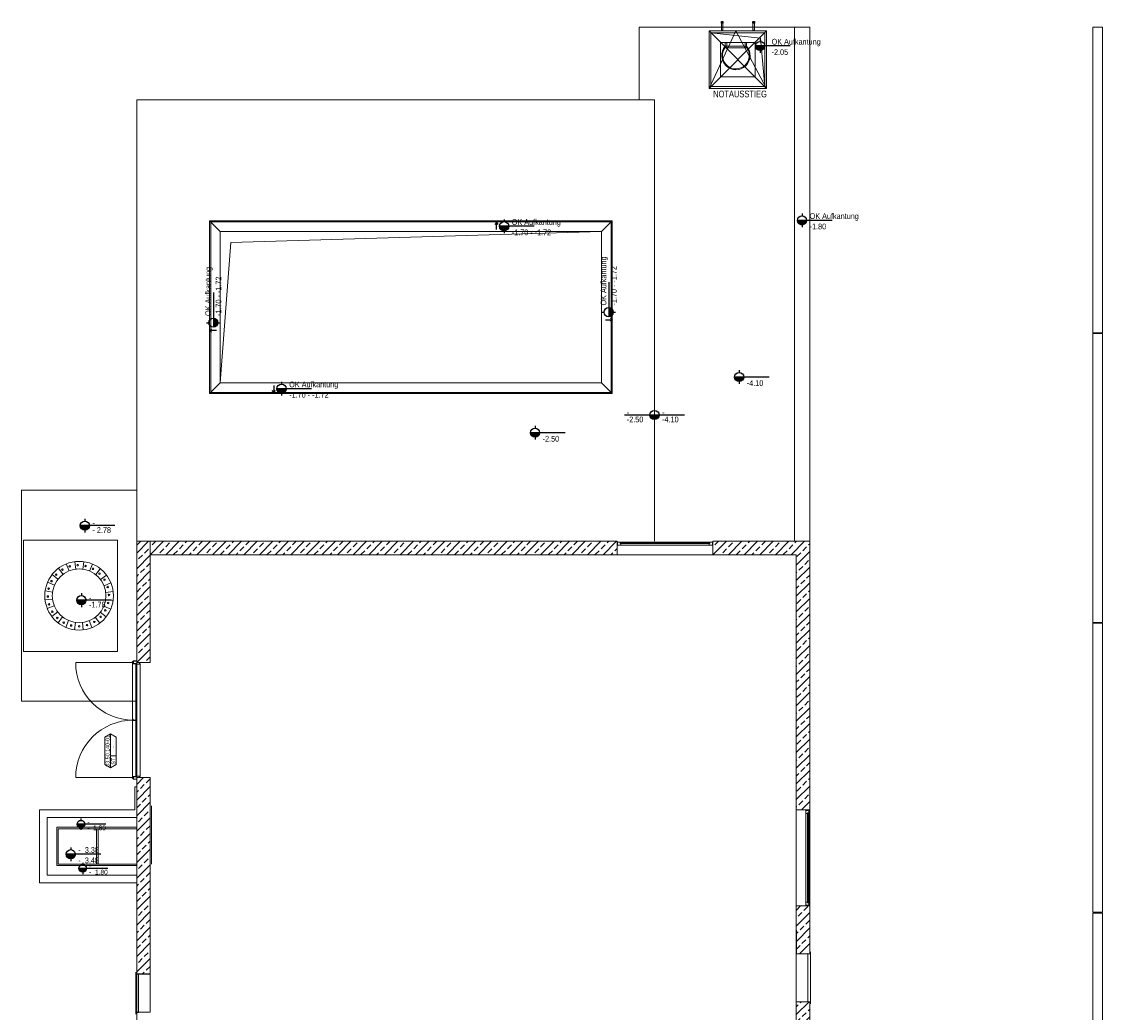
# Model space of a CAD drawing. Header units: metres. Extents: x -27 to 222, y 3 to 231.
# Tile 15 of 46: x 42 to 70, y 205 to 231. Entities that reach past the tile are written whole.
import ezdxf
from ezdxf.enums import TextEntityAlignment as Align

# ---------------------------------------------------------------- set-up
doc = ezdxf.new("R2010")
doc.units = ezdxf.units.M
doc.layers.add('Grundriss', color=7, linetype='Continuous', lineweight=13)
doc.styles.add('Allgemein 1 50', font='arial.ttf', dxfattribs={"width": 0.8, "height": 0.175})
doc.styles.add('Mini 1 50', font='arial.ttf', dxfattribs={"width": 0.8, "height": 0.1})
doc.styles.add('Style-Arial', font='arial.ttf')

# ---------------------------------------------------------------- blocks, each defined once
blk = doc.blocks.new('*U2051')
at = {"layer": 'Grundriss', "lineweight": 13}
blk.add_hatch(color=256, dxfattribs=at).paths.add_polyline_path([(-0.636, 0, 0.999974), (-0.316, 0)])
at = {"layer": 'Grundriss', "lineweight": 25}
for p, q in [((0.568, 0), (-0.636, 0)), ((-0.476, 0.24), (-0.476, 0.16)), ((-0.476, -0.16), (-0.476, -0.24))]:
    blk.add_line(p, q, dxfattribs=at)
blk.add_circle((-0.476, 0), 0.16, dxfattribs=at)
at = {"layer": 'Grundriss', "lineweight": 13, "insert": (-0.076, -0.033), "char_height": 0.2, "attachment_point": 4, "line_spacing_factor": 1.08, "style": 'Style-Arial'}
blk.add_mtext('\\H1x;\\W0.9;OK Aufkantung ^J-2.05', dxfattribs=at)
blk = doc.blocks.new('*U2052')
at = {"layer": 'Grundriss', "lineweight": 13}
blk.add_hatch(color=256, dxfattribs=at).paths.add_polyline_path([(-0.636, 0, 0.999974), (-0.316, 0)])
at = {"layer": 'Grundriss', "lineweight": 25}
for p, q in [((0.568, 0), (-0.636, 0)), ((-0.476, 0.24), (-0.476, 0.16)), ((-0.476, -0.16), (-0.476, -0.24))]:
    blk.add_line(p, q, dxfattribs=at)
blk.add_circle((-0.476, 0), 0.16, dxfattribs=at)
at = {"layer": 'Grundriss', "lineweight": 13, "insert": (-0.21, -0.033), "char_height": 0.2, "attachment_point": 4, "line_spacing_factor": 1.08, "style": 'Style-Arial'}
blk.add_mtext('^J\\H1x;\\W0.9;-4.10\\P', dxfattribs=at)
blk = doc.blocks.new('*U2053')
at = {"layer": 'Grundriss', "lineweight": 13}
blk.add_hatch(color=256, dxfattribs=at).paths.add_polyline_path([(-0.636, 0, 0.999974), (-0.316, 0)])
at = {"layer": 'Grundriss', "lineweight": 25}
for p, q in [((0.568, 0), (-0.636, 0)), ((-0.476, 0.24), (-0.476, 0.16)), ((-0.476, -0.16), (-0.476, -0.24))]:
    blk.add_line(p, q, dxfattribs=at)
blk.add_circle((-0.476, 0), 0.16, dxfattribs=at)
at = {"layer": 'Grundriss', "lineweight": 13, "insert": (-0.21, -0.033), "char_height": 0.2, "attachment_point": 4, "line_spacing_factor": 1.08, "style": 'Style-Arial'}
blk.add_mtext('\\H1x;\\W0.9;OK Aufkantung ^J-1.80\\P', dxfattribs=at)
blk = doc.blocks.new('*U2054')
at = {"layer": 'Grundriss', "lineweight": 13}
blk.add_hatch(color=256, dxfattribs=at).paths.add_polyline_path([(-0.636, 0, 0.999974), (-0.316, 0)])
at = {"layer": 'Grundriss', "lineweight": 25}
for p, q in [((0.568, 0), (-0.636, 0)), ((-0.476, 0.24), (-0.476, 0.16)), ((-0.476, -0.16), (-0.476, -0.24))]:
    blk.add_line(p, q, dxfattribs=at)
blk.add_circle((-0.476, 0), 0.16, dxfattribs=at)
at = {"layer": 'Grundriss', "lineweight": 13, "insert": (-0.21, -0.033), "char_height": 0.2, "attachment_point": 4, "line_spacing_factor": 1.08, "style": 'Style-Arial'}
blk.add_mtext('\\H1x;\\W0.9;OK Aufkantung ^J-1.70 - -1.72\\P', dxfattribs=at)
blk = doc.blocks.new('*U2055')
at = {"layer": 'Grundriss', "lineweight": 25}
for p, q in [((0, 0.09), (0, -0.09)), ((0, -0.09), (-0.042, -0.039)), ((0, -0.09), (0.042, -0.039))]:
    blk.add_line(p, q, dxfattribs=at)
blk = doc.blocks.new('*U2056')
at = {"layer": 'Grundriss', "lineweight": 25}
for p, q in [((0, 0.09), (0, -0.09)), ((0, -0.09), (-0.042, -0.039)), ((0, -0.09), (0.042, -0.039))]:
    blk.add_line(p, q, dxfattribs=at)
blk = doc.blocks.new('*U2057')
at = {"layer": 'Grundriss', "lineweight": 25}
for p, q in [((0, 0.09), (0, -0.09)), ((0, -0.09), (-0.042, -0.039)), ((0, -0.09), (0.042, -0.039))]:
    blk.add_line(p, q, dxfattribs=at)
blk = doc.blocks.new('*U2058')
at = {"layer": 'Grundriss', "lineweight": 13}
blk.add_hatch(color=256, dxfattribs=at).paths.add_polyline_path([(-0.636, 0, 0.999974), (-0.316, 0)])
at = {"layer": 'Grundriss', "lineweight": 25}
for p, q in [((0.568, 0), (-0.636, 0)), ((-0.476, 0.24), (-0.476, 0.16)), ((-0.476, -0.16), (-0.476, -0.24))]:
    blk.add_line(p, q, dxfattribs=at)
blk.add_circle((-0.476, 0), 0.16, dxfattribs=at)
at = {"layer": 'Grundriss', "lineweight": 13, "insert": (-0.243, 0), "char_height": 0.2, "attachment_point": 4, "line_spacing_factor": 1.08, "style": 'Style-Arial'}
blk.add_mtext('\\H1x;\\W0.9;OK Aufkantung ^J-1.70 - -1.72\\P', dxfattribs=at)
blk = doc.blocks.new('*U2059')
at = {"layer": 'Grundriss', "lineweight": 25}
for p, q in [((0, 0.09), (0, -0.09)), ((0, -0.09), (-0.042, -0.039)), ((0, -0.09), (0.042, -0.039))]:
    blk.add_line(p, q, dxfattribs=at)
blk = doc.blocks.new('*U2060')
at = {"layer": 'Grundriss', "lineweight": 13}
blk.add_hatch(color=256, dxfattribs=at).paths.add_polyline_path([(-0.636, 0, 0.999974), (-0.316, 0)])
at = {"layer": 'Grundriss', "lineweight": 25}
for p, q in [((0.568, 0), (-0.636, 0)), ((-0.476, 0.239), (-0.476, 0.159)), ((-0.476, -0.16), (-0.476, -0.24))]:
    blk.add_line(p, q, dxfattribs=at)
blk.add_circle((-0.476, 0), 0.16, dxfattribs=at)
at = {"layer": 'Grundriss', "lineweight": 13, "insert": (-0.21, -0.033), "char_height": 0.2, "attachment_point": 4, "line_spacing_factor": 1.08, "style": 'Style-Arial'}
blk.add_mtext('\\H1x;\\W0.9;OK Aufkantung ^J-1.70 - -1.72\\P', dxfattribs=at)
blk = doc.blocks.new('*U2061')
at = {"layer": 'Grundriss', "lineweight": 13}
blk.add_hatch(color=256, dxfattribs=at).paths.add_polyline_path([(-0.636, 0, 0.999974), (-0.316, 0)])
at = {"layer": 'Grundriss', "lineweight": 25}
for p, q in [((0.568, 0), (-0.636, 0)), ((-0.476, 0.24), (-0.476, 0.16)), ((-0.476, -0.16), (-0.476, -0.24))]:
    blk.add_line(p, q, dxfattribs=at)
blk.add_circle((-0.476, 0), 0.16, dxfattribs=at)
at = {"layer": 'Grundriss', "lineweight": 13, "insert": (-0.243, 0), "char_height": 0.2, "attachment_point": 4, "line_spacing_factor": 1.08, "style": 'Style-Arial'}
blk.add_mtext('\\H1x;\\W0.9;OK Aufkantung ^J-1.70 - -1.72\\P', dxfattribs=at)
blk = doc.blocks.new('*U2062')
at = {"layer": 'Grundriss', "lineweight": 13}
blk.add_hatch(color=256, dxfattribs=at).paths.add_polyline_path([(-0.636, 0, 0.999974), (-0.316, 0)])
at = {"layer": 'Grundriss', "lineweight": 25}
for p, q in [((0.568, 0), (-0.636, 0)), ((-0.476, 0.24), (-0.476, 0.16)), ((-0.476, -0.16), (-0.476, -0.24))]:
    blk.add_line(p, q, dxfattribs=at)
blk.add_circle((-0.476, 0), 0.16, dxfattribs=at)
at = {"layer": 'Grundriss', "lineweight": 13, "insert": (-0.21, -0.033), "char_height": 0.2, "attachment_point": 4, "line_spacing_factor": 1.08, "style": 'Style-Arial'}
blk.add_mtext('^J\\H1x;\\W0.9;-2.50\\P', dxfattribs=at)
blk = doc.blocks.new('*U2068')
at = {"layer": 'Grundriss'}
for p, q in [((-0.085, 0.695), (-0.109, 0.888)), ((0.097, 0.693), (0.125, 0.886)), ((-0.421, 0.559), (-0.539, 0.715)), ((-0.262, 0.649), (-0.335, 0.83)), ((0.274, 0.644), (0.35, 0.824)), ((0.431, 0.552), (0.551, 0.705)), ((-0.644, 0.274), (-0.824, 0.35)), ((-0.552, 0.431), (-0.705, 0.551)), ((0.559, 0.421), (0.715, 0.539)), ((0.649, 0.262), (0.83, 0.335)), ((-0.693, 0.097), (-0.886, 0.125)), ((0.695, 0.085), (0.888, 0.109)), ((-0.695, -0.085), (-0.888, -0.109)), ((-0.649, -0.262), (-0.83, -0.335)), ((0.644, -0.274), (0.824, -0.35)), ((0.693, -0.097), (0.886, -0.125)), ((-0.559, -0.421), (-0.715, -0.539)), ((-0.431, -0.552), (-0.551, -0.705)), ((0.421, -0.559), (0.539, -0.715)), ((0.552, -0.431), (0.705, -0.551)), ((-0.274, -0.644), (-0.35, -0.824)), ((-0.097, -0.693), (-0.125, -0.886)), ((0.085, -0.695), (0.109, -0.888)), ((0.262, -0.649), (0.335, -0.83))]:
    blk.add_line(p, q, dxfattribs=at)
for centre, radius in [((0, 0), 0.895), ((0, 0), 0.7), ((-0.598, 0.55), 0.02), ((-0.436, 0.681), 0.02), ((-0.246, 0.765), 0.02), ((-0.04, 0.797), 0.02), ((0.167, 0.775), 0.02), ((0.361, 0.701), 0.02), ((0.53, 0.578), 0.02), ((-0.721, 0.381), 0.02), ((0.661, 0.416), 0.02), ((-0.796, 0.187), 0.02), ((0.745, 0.226), 0.02), ((0.778, 0.02), 0.02), ((-0.817, -0.02), 0.02), ((-0.785, -0.226), 0.02), ((0.756, -0.187), 0.02), ((-0.701, -0.416), 0.02), ((-0.57, -0.578), 0.02), ((0.558, -0.55), 0.02), ((0.681, -0.381), 0.02), ((-0.401, -0.701), 0.02), ((-0.207, -0.776), 0.02), ((0, -0.798), 0.02), ((0.206, -0.765), 0.02), ((0.396, -0.681), 0.02)]:
    blk.add_circle(centre, radius, dxfattribs=at)
blk = doc.blocks.new('*U2069')
at = {"layer": 'Grundriss', "lineweight": 13}
blk.add_hatch(color=256, dxfattribs=at).paths.add_polyline_path([(-0.636, 0, 0.999974), (-0.316, 0)])
at = {"layer": 'Grundriss', "lineweight": 25}
for p, q in [((0.568, 0), (-0.636, 0)), ((-0.476, 0.24), (-0.476, 0.16)), ((-0.476, -0.16), (-0.476, -0.24))]:
    blk.add_line(p, q, dxfattribs=at)
blk.add_circle((-0.476, 0), 0.16, dxfattribs=at)
at = {"layer": 'Grundriss', "lineweight": 13, "insert": (-0.21, -0.033), "char_height": 0.2, "attachment_point": 4, "line_spacing_factor": 0.734268, "style": 'Style-Arial'}
blk.add_mtext('\\H1x;\\W0.9;-\\P- 2.78', dxfattribs=at)
blk = doc.blocks.new('*U2070')
at = {"layer": 'Grundriss', "lineweight": 13}
blk.add_hatch(color=256, dxfattribs=at).paths.add_polyline_path([(-0.636, 0, 0.999974), (-0.316, 0)])
at = {"layer": 'Grundriss', "lineweight": 25}
for p, q in [((0.568, 0), (-0.636, 0)), ((-0.476, 0.24), (-0.476, 0.16)), ((-0.476, -0.16), (-0.476, -0.24))]:
    blk.add_line(p, q, dxfattribs=at)
blk.add_circle((-0.476, 0), 0.16, dxfattribs=at)
at = {"layer": 'Grundriss', "lineweight": 13, "insert": (-0.21, -0.033), "char_height": 0.2, "attachment_point": 4, "line_spacing_factor": 0.734268, "style": 'Style-Arial'}
blk.add_mtext('\\H1x;\\W0.9;-  ^J-1.78\\P', dxfattribs=at)
blk = doc.blocks.new('*U2076')
at = {"layer": 'Grundriss', "lineweight": 13}
blk.add_hatch(color=256, dxfattribs=at).paths.add_polyline_path([(-0.602, 0, 0.999974), (-0.282, 0)])
at = {"layer": 'Grundriss', "lineweight": 25}
for p, q in [((-0.442, 0.24), (-0.442, 0.16)), ((0.602, 0), (-0.602, 0)), ((-0.442, -0.16), (-0.442, -0.24))]:
    blk.add_line(p, q, dxfattribs=at)
blk.add_circle((-0.442, 0), 0.16, dxfattribs=at)
at = {"layer": 'Grundriss', "lineweight": 13, "insert": (-0.176, -0.033), "char_height": 0.2, "attachment_point": 4, "line_spacing_factor": 0.734268, "style": 'Style-Arial'}
blk.add_mtext('\\H1x;\\W0.9;-  \\P-  1.80', dxfattribs=at)
blk = doc.blocks.new('*U2087')
at = {"layer": 'Grundriss', "lineweight": 13}
blk.add_hatch(color=256, dxfattribs=at).paths.add_polyline_path([(-0.602, 0, 0.999974), (-0.282, 0)])
at = {"layer": 'Grundriss', "lineweight": 25}
for p, q in [((-0.442, 0.24), (-0.442, 0.16)), ((0.602, 0), (-0.602, 0)), ((-0.442, -0.16), (-0.442, -0.24))]:
    blk.add_line(p, q, dxfattribs=at)
blk.add_circle((-0.442, 0), 0.16, dxfattribs=at)
at = {"layer": 'Grundriss', "lineweight": 13, "insert": (-0.176, -0.033), "char_height": 0.2, "attachment_point": 4, "line_spacing_factor": 0.734268, "style": 'Style-Arial'}
blk.add_mtext('\\H1x;\\W0.9;-  \\P-  1.80', dxfattribs=at)
blk = doc.blocks.new('*U2088')
at = {"layer": 'Grundriss', "lineweight": 13}
blk.add_hatch(color=256, dxfattribs=at).paths.add_polyline_path([(-0.636, 0, 0.999974), (-0.316, 0)])
at = {"layer": 'Grundriss', "lineweight": 25}
for p, q in [((0.568, 0), (-0.636, 0)), ((-0.476, 0.24), (-0.476, 0.16)), ((-0.476, -0.16), (-0.476, -0.24))]:
    blk.add_line(p, q, dxfattribs=at)
blk.add_circle((-0.476, 0), 0.16, dxfattribs=at)
at = {"layer": 'Grundriss', "lineweight": 13, "insert": (-0.21, -0.033), "char_height": 0.2, "attachment_point": 4, "line_spacing_factor": 1.08, "style": 'Style-Arial'}
blk.add_mtext('\\H1x;\\W0.9;-  3.38^J-  3.48\\P', dxfattribs=at)

msp = doc.modelspace()

# ---------------------------------------------------------------- hatches: boundary and pattern name
at = {"layer": 'Grundriss', "lineweight": 13}
msp.add_hatch(color=256, dxfattribs=at).paths.add_polyline_path([(58.13, 220.7294, 0.9999736), (58.37, 220.7294)])
at = {"layer": 'Grundriss'}
h = msp.add_hatch(dxfattribs=at)
h.set_pattern_fill('ANSI33', color=256, style=0, pattern_type=2)
h.set_pattern_definition([(45, (44.75, 214.28), (-0.407294, -0.814587), []), (45, (44.64818, 214.38182), (-0.407294, -0.814587), [0.144, -0.72]), (45, (44.8009, 214.53456), (-0.407294, -0.814587), [0.144, -0.72]), (45, (44.95365, 214.6873), (-0.407294, -0.814587), [0.144, -0.72]), (45, (45.10638, 214.84003), (-0.407294, -0.814587), [0.144, -0.72])])
h.paths.add_polyline_path([(44.75, 214.28), (44.75, 217.44), (45.1, 217.44), (45.1, 217.09), (45.1, 214.28)])
h = msp.add_hatch(dxfattribs=at)
h.set_pattern_fill('ANSI33', color=256, style=0, pattern_type=2)
h.set_pattern_definition([(45, (45.1, 217.09), (-0.4072935, -0.814587), []), (45, (44.99818, 217.19182), (-0.4072935, -0.814587), [0.144, -0.72]), (45, (45.1509, 217.34456), (-0.4072935, -0.814587), [0.144, -0.72]), (45, (45.30365, 217.4973), (-0.4072935, -0.814587), [0.144, -0.72]), (45, (45.45638, 217.65003), (-0.4072935, -0.814587), [0.144, -0.72])])
h.paths.add_polyline_path([(45.1, 217.09), (45.1, 217.44), (57.275, 217.44), (57.275, 217.09)])
h = msp.add_hatch(dxfattribs=at)
h.set_pattern_fill('ANSI33', color=256, style=0, pattern_type=2)
h.set_pattern_definition([(45, (59.775, 217.09), (-0.407294, -0.814587), []), (45, (59.67318, 217.19182), (-0.407294, -0.814587), [0.144, -0.72]), (45, (59.8259, 217.34456), (-0.407294, -0.814587), [0.144, -0.72]), (45, (59.97865, 217.4973), (-0.407294, -0.814587), [0.144, -0.72]), (45, (60.13138, 217.65003), (-0.407294, -0.814587), [0.144, -0.72])])
h.paths.add_polyline_path([(59.775, 217.09), (59.775, 217.44), (62.3, 217.44), (62.3, 210.44), (61.95, 210.44), (61.95, 217.09)])
h = msp.add_hatch(dxfattribs=at)
h.set_pattern_fill('ANSI33', color=256, style=0, pattern_type=2)
h.set_pattern_definition([(45, (45.1, 206.159), (-0.407294, -0.814587), []), (45, (44.99818, 206.26082), (-0.407294, -0.814587), [0.144, -0.72]), (45, (45.1509, 206.41356), (-0.407294, -0.814587), [0.144, -0.72]), (45, (45.30365, 206.5663), (-0.407294, -0.814587), [0.144, -0.72]), (45, (45.45638, 206.71903), (-0.407294, -0.814587), [0.144, -0.72])])
h.paths.add_polyline_path([(45.1, 206.159), (44.75, 206.159), (44.75, 211.28), (45.1, 211.28)])
h = msp.add_hatch(dxfattribs=at)
h.set_pattern_fill('ANSI33', color=256, style=0, pattern_type=2)
h.set_pattern_definition([(45, (62.1469, 207.20959), (-0.40729, -0.81459), []), (45, (62.0451, 207.3114), (-0.40729, -0.81459), [0.144, -0.72]), (45, (62.19782, 207.46414), (-0.40729, -0.81459), [0.144, -0.72]), (45, (62.35056, 207.61688), (-0.40729, -0.81459), [0.144, -0.72]), (45, (62.5033, 207.7696), (-0.407294, -0.81459), [0.144, -0.72])])
h.paths.add_polyline_path([(62.1981, 207.94), (61.95, 207.94), (61.9524, 206.69), (62.25, 206.69), (62.3, 206.69), (62.3, 207.94), (62.2781, 207.94), (62.25, 207.94)])
h = msp.add_hatch(dxfattribs=at)
h.set_pattern_fill('ANSI33', color=256, style=0, pattern_type=2)
h.set_pattern_definition([(45, (61.95, 204.29), (-0.407294, -0.814587), []), (45, (61.84818, 204.39182), (-0.407294, -0.814587), [0.144, -0.72]), (45, (62.0009, 204.54456), (-0.407294, -0.814587), [0.144, -0.72]), (45, (62.15365, 204.6973), (-0.407294, -0.814587), [0.144, -0.72]), (45, (62.30638, 204.85003), (-0.407294, -0.814587), [0.144, -0.72])])
h.paths.add_polyline_path([(61.95, 204.29), (61.95, 205.44), (62.3, 205.44), (62.3, 202.94), (61.95, 202.94)])

# ---------------------------------------------------------------- linework, layer by layer
at = {"layer": 'Grundriss', "ltscale": 0.1}
for p, q in [((57.85, 228.94), (57.85, 230.84)), ((57.85, 230.84), (62.3, 230.84)), ((61.9, 230.84), (61.9, 217.44)), ((62.3, 230.84), (62.3, 206.69)), ((44.75, 228.94), (58.25, 228.94)), ((44.75, 228.94), (44.75, 205.165)), ((58.25, 217.44), (58.25, 228.94)), ((46.93, 225.51), (46.65, 225.79)), ((56.87, 225.51), (57.15, 225.79)), ((69.93, 222.8518), (69.68, 222.8518)), ((69.68, 222.8518), (69.68, 215.3218)), ((69.93, 222.8518), (69.93, 215.3218)), ((46.65, 221.29), (46.93, 221.57)), ((56.87, 221.57), (57.15, 221.29)), ((57.275, 217.44), (57.275, 217.09)), ((59.775, 217.44), (59.775, 217.09)), ((45.1, 214.28), (45.1, 217.09)), ((61.95, 217.09), (45.1, 217.09)), ((61.95, 217.09), (61.95, 205.44)), ((62.3, 216.8399), (62.3, 215.4403)), ((69.93, 215.3218), (69.68, 215.3218)), ((69.93, 215.3018), (69.68, 215.3018)), ((69.68, 207.7717), (69.68, 215.3018)), ((69.93, 215.3018), (69.93, 207.7717)), ((45.1, 214.28), (44.75, 214.28)), ((45.1, 211.28), (44.75, 211.28)), ((45.1, 206.165), (45.1, 211.28)), ((61.95, 210.44), (62.303, 210.44)), ((61.95, 207.94), (62.303, 207.94)), ((69.93, 207.7717), (69.68, 207.7717)), ((69.93, 207.7517), (69.68, 207.7517)), ((69.68, 200.2217), (69.68, 207.7517)), ((69.93, 207.7517), (69.93, 200.2217)), ((61.95, 206.69), (62.25, 206.69)), ((45.1, 206.165), (44.75, 206.165)), ((45.1, 206.165), (45.1, 205.165)), ((45.1, 205.165), (44.75, 205.165)), ((44.75, 190.44), (44.75, 205.164))]:
    msp.add_line(p, q, dxfattribs=at)
at = {"layer": 'Grundriss', "lineweight": 13}
for p, q in [((59.995, 230.94), (59.995, 230.84)), ((60.035, 230.94), (60.035, 230.84)), ((60.815, 230.94), (60.815, 230.84)), ((60.855, 230.94), (60.855, 230.84)), ((60.655, 230.34), (60.095, 230.34)), ((60.615, 230.44), (60.615, 230.3)), ((44.6729, 214.2886), (44.6214, 214.2886)), ((44.6471, 214.3143), (44.6471, 214.2629)), ((44.84, 211.3229), (44.84, 214.2371)), ((44.6729, 211.2714), (44.6214, 211.2714)), ((44.6471, 211.2457), (44.6471, 211.2971)), ((45.14, 209.03), (45.14, 210.55)), ((44.75, 209.99), (42.6646, 209.99)), ((42.6646, 209.99), (42.6646, 208.99)), ((44.75, 209.95), (42.7046, 209.95)), ((42.7046, 209.95), (42.7046, 209.03)), ((43.7046, 209.95), (43.7046, 209.03)), ((43.7446, 209.95), (43.7446, 209.03)), ((42.6646, 208.99), (44.75, 208.99)), ((42.7046, 209.03), (44.75, 209.03))]:
    msp.add_line(p, q, dxfattribs=at)
at = {"layer": 'Grundriss'}
for p, q in [((61.175, 229.24), (59.675, 230.74)), ((61.175, 230.74), (59.675, 229.24)), ((60.375, 230.74), (59.675, 229.24)), ((61.175, 229.24), (60.375, 230.74)), ((57.29, 217.4151), (57.29, 217.3351)), ((59.76, 217.4151), (59.76, 217.3351)), ((44.66, 214.2801), (43.1599, 214.2801)), ((44.84, 214.25), (44.8357, 214.25)), ((44.0675, 211.5395), (44.0675, 212.424)), ((44.0675, 211.8486), (44.2175, 211.8486)), ((44.66, 211.2799), (43.1599, 211.2799)), ((44.8357, 211.28), (44.8357, 211.3186)), ((44.84, 211.31), (44.8357, 211.31)), ((62.2781, 210.425), (62.1981, 210.425)), ((62.2781, 207.955), (62.1981, 207.955))]:
    msp.add_line(p, q, dxfattribs=at)
at = {"layer": 'Grundriss', "lineweight": 25}
msp.add_line((59.033, 220.7294), (57.467, 220.7294), dxfattribs=at)
at = {"layer": 'Grundriss', "lineweight": 25, "flags": 128}
for points in [[(59.995, 230.94), (59.995, 230.98), (60.035, 230.98), (60.035, 230.94), (59.995, 230.94)], [(60.815, 230.94), (60.815, 230.98), (60.855, 230.98), (60.855, 230.94), (60.815, 230.94)]]:
    msp.add_lwpolyline(points, dxfattribs=at)
at = {"layer": 'Grundriss', "lineweight": 18, "flags": 128}
for points in [[(60.035, 230.98), (60.035, 230.76), (59.995, 230.76), (59.995, 230.98), (60.035, 230.98)], [(60.855, 230.98), (60.855, 230.76), (60.815, 230.76), (60.815, 230.98), (60.855, 230.98)]]:
    msp.add_lwpolyline(points, dxfattribs=at)
at = {"layer": 'Grundriss', "ltscale": 0.05, "flags": 128}
for points in [[(69.68, 230.8398), (69.68, 222.8718), (69.93, 222.8718), (69.93, 230.8398), (69.68, 230.8398)], [(59.725, 230.69), (59.725, 229.29), (61.125, 229.29), (61.125, 230.69), (59.725, 230.69)], [(59.975, 230.44), (59.975, 229.54), (60.875, 229.54), (60.875, 230.44), (59.975, 230.44)], [(46.65, 225.79), (57.15, 225.79), (57.15, 221.29), (46.65, 221.29), (46.65, 225.79)], [(46.93, 225.51), (56.87, 225.51), (56.87, 221.57), (46.93, 221.57), (46.93, 225.51)], [(41.75, 213.27), (44.75, 213.27), (44.75, 218.77), (41.75, 218.77), (41.75, 213.27)], [(41.8, 217.47), (44.25, 217.47), (44.25, 214.57), (41.8, 214.57), (41.8, 217.47)], [(44.75, 214.28), (44.75, 217.44), (45.1, 217.44), (45.1, 217.09), (45.1, 217.09), (45.1, 214.28), (44.75, 214.28)], [(45.1, 217.09), (45.1, 217.44), (57.275, 217.44), (57.275, 217.09), (45.1, 217.09)], [(59.775, 217.09), (59.775, 217.44), (62.3, 217.44), (62.3, 210.44), (61.95, 210.44), (61.95, 217.09), (59.775, 217.09)], [(45.1, 206.159), (44.75, 206.159), (44.75, 211.28), (45.1, 211.28), (45.1, 206.159)], [(62.1981, 207.94), (61.95, 207.94), (61.9524, 206.69), (62.25, 206.69), (62.3, 206.69), (62.3, 207.94), (62.2781, 207.94), (62.25, 207.94), (62.1981, 207.94)], [(61.95, 204.29), (61.95, 205.44), (62.3, 205.44), (62.3, 202.94), (61.95, 202.94), (61.95, 204.29), (61.95, 204.29)]]:
    msp.add_lwpolyline(points, close=True, dxfattribs=at)
at = {"layer": 'Grundriss', "flags": 128}
for points in [[(59.675, 230.74), (59.675, 229.24), (61.175, 229.24), (61.175, 230.74), (59.675, 230.74)], [(59.775, 217.4151), (59.775, 217.3351), (57.275, 217.3351), (57.275, 217.4151), (59.775, 217.4151)], [(57.355, 217.4051), (59.695, 217.4051), (59.695, 217.3801), (57.355, 217.3801), (57.355, 217.4051)], [(57.37, 217.4151), (57.37, 217.3351)], [(59.68, 217.4151), (59.68, 217.3351)], [(44.6514, 214.2671), (44.6386, 214.2671), (44.6386, 212.8057), (44.6557, 212.8057), (44.6557, 212.7757), (44.7286, 212.7757), (44.7286, 214.2457), (44.6514, 214.2457), (44.6514, 214.2671)], [(44.75, 214.3229), (44.66, 214.3229), (44.66, 214.2543), (44.7371, 214.2543), (44.7371, 214.2371), (44.84, 214.2371), (44.84, 214.25)], [(44.75, 214.3186), (44.6643, 214.3186), (44.6643, 214.2586), (44.7414, 214.2586), (44.7414, 214.2414), (44.8357, 214.2414), (44.8357, 214.28)], [(44.8357, 214.2457), (44.8271, 214.2457), (44.8271, 214.28), (44.8357, 214.28)], [(44.6514, 211.2929), (44.6386, 211.2929), (44.6386, 212.7971), (44.6471, 212.7971), (44.6471, 212.7671), (44.7286, 212.7671), (44.7286, 211.3143), (44.6514, 211.3143), (44.6514, 211.2929)], [(44.2175, 211.6261), (44.2175, 212.3374), (44.0675, 212.424), (43.9175, 212.3374), (43.9175, 211.6261), (44.0675, 211.5395), (44.2175, 211.6261)], [(44.75, 211.2371), (44.66, 211.2371), (44.66, 211.3057), (44.7371, 211.3057), (44.7371, 211.3229), (44.84, 211.3229), (44.84, 211.31)], [(44.75, 211.2414), (44.6643, 211.2414), (44.6643, 211.3014), (44.7414, 211.3014), (44.7414, 211.3186), (44.8357, 211.3186)], [(44.8357, 211.3143), (44.8271, 211.3143), (44.8271, 211.28), (44.8357, 211.28)], [(62.2781, 207.94), (62.1981, 207.94), (62.1981, 210.44), (62.2781, 210.44), (62.2781, 207.94)], [(62.2781, 210.345), (62.1981, 210.345)], [(62.2681, 210.36), (62.2681, 208.02), (62.2431, 208.02), (62.2431, 210.36), (62.2681, 210.36)], [(62.2781, 208.035), (62.1981, 208.035)], [(62.2491, 205.44), (62.2491, 206.69)], [(62.2491, 206.69), (62.3191, 206.69)], [(62.3191, 206.74), (62.3191, 205.39)], [(44.7309, 206.215), (44.7309, 205.114)], [(44.7309, 205.164), (44.8009, 205.164), (44.8009, 206.165)], [(44.8009, 206.165), (44.7309, 206.165)], [(62.2491, 205.44), (62.3191, 205.44)]]:
    msp.add_lwpolyline(points, dxfattribs=at)
at = {"layer": 'Grundriss'}
for points in [[(61.125, 229.29), (61.0195, 230.5478), (59.725, 230.69)], [(46.93, 221.57), (47.2023, 225.2239), (56.87, 225.51)]]:
    msp.add_lwpolyline(points, dxfattribs=at)
at = {"layer": 'Grundriss', "lineweight": 13, "flags": 128}
for points in [[(60.095, 230.44), (60.095, 230.3), (60.655, 230.3)], [(60.135, 230.3), (60.135, 230.44)], [(60.655, 230.3), (60.655, 230.44)]]:
    msp.add_lwpolyline(points, dxfattribs=at)
at = {"layer": 'Grundriss', "ltscale": 0.05, "flags": 128}
for points in [[(46.68, 225.76), (57.12, 225.76), (57.12, 221.32), (46.68, 221.32), (46.68, 225.76)], [(44.75, 208.54), (42.2146, 208.54), (42.2146, 210.44), (44.7, 210.44), (44.7, 211.04), (44.75, 211.04)], [(44.75, 208.74), (42.4146, 208.74), (42.4146, 210.24), (44.75, 210.24)], [(44.75, 208.99), (42.6646, 208.99), (42.6646, 209.99), (44.75, 209.99)], [(62.3021, 207.94), (62.3024, 206.69), (61.9524, 206.69), (61.95, 207.94)], [(61.95, 204.54), (61.95, 205.44), (62.3, 205.44), (62.3, 202.94)]]:
    msp.add_lwpolyline(points, dxfattribs=at)
at = {"layer": 'Grundriss', "lineweight": 25}
msp.add_circle((58.25, 220.7294), 0.12, dxfattribs=at)
at = {"layer": 'Grundriss'}
for centre in [(44.6471, 214.2886), (44.6471, 211.2714)]:
    msp.add_circle(centre, 0.0129, dxfattribs=at)
at = {"layer": 'Grundriss', "lineweight": 13}
for radius, start, end in [(0.37, 139.08905, 40.82089), (0.35, 144.10657, 38.22965)]:
    msp.add_arc((60.375, 230.0974), radius, start, end, dxfattribs=at)
at = {"layer": 'Grundriss'}
msp.add_arc((44.66, 214.2801), 1.5001, 180, 270, dxfattribs=at)
at = {"layer": 'Grundriss', "extrusion": (0, 0, -1)}
msp.add_arc((-44.66, 211.2799), 1.5001, 0, 90, dxfattribs=at)

# ---------------------------------------------------------------- block references
at = {"layer": 'Grundriss', "lineweight": 25}
for name, p, xscale, yscale, zscale in [('*U2051', (61.3625, 230.3453), 0.75, 0.75, 0.75), ('*U2060', (54.6876, 225.6478), 0.75, 0.75, 0.75), ('*U2053', (62.4555, 225.8007), 0.75, 0.75, 0.75), ('*U2052', (60.8161, 221.7194), 0.75, 0.75, 0.75), ('*U2054', (48.8849, 221.415), 0.75, 0.75, 0.75), ('*U2062', (55.4931, 220.2692), 0.75, 0.75, 0.75), ('*U2069', (43.7558, 217.8477), 0.75, 0.75, 0.75), ('*U2070', (43.6659, 215.9045), 0.75, 0.75, 0.75), ('*U2076', (43.572, 210.0674), 0.6236790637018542, 0.6236790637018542, 0.6236790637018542), ('*U2088', (43.3882, 209.2837), 0.75, 0.75, 0.75), ('*U2087', (43.6203, 208.9147), 0.6236790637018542, 0.6236790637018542, 0.6236790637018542)]:
    msp.add_blockref(name, p, dxfattribs=dict(at, xscale=xscale, yscale=yscale, zscale=zscale))
at = {"layer": 'Grundriss', "lineweight": 25, "extrusion": (0, 0, -1)}
for name, p, rotation in [('*U2056', (-54.1292, 225.6559), 180), ('*U2057', (-46.7413, 222.9336), 90.00000000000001)]:
    msp.add_blockref(name, p, dxfattribs=dict(at, rotation=rotation))
at = {"layer": 'Grundriss', "lineweight": 25, "xscale": 0.75, "yscale": 0.75, "zscale": 0.75, "rotation": 90}
for name, p in [('*U2061', (46.7493, 223.492)), ('*U2058', (57.0578, 223.7649))]:
    msp.add_blockref(name, p, dxfattribs=at)
at = {"layer": 'Grundriss', "lineweight": 25, "rotation": 90}
msp.add_blockref('*U2059', (57.0658, 223.2064), dxfattribs=at)
at = {"layer": 'Grundriss', "lineweight": 25}
msp.add_blockref('*U2055', (48.3265, 221.407), dxfattribs=at)
at = {"layer": 'Grundriss'}
msp.add_blockref('*U2068', (43.25, 216.02), dxfattribs=at)

# ---------------------------------------------------------------- texts
at = {"layer": 'Grundriss', "style": 'Allgemein 1 50', "width": 0.8}
msp.add_text('NOTAUSSTIEG', height=0.175, dxfattribs=at).set_placement((59.7811, 229.1826), align=Align.TOP_LEFT)
at = {"layer": 'Grundriss', "lineweight": 13, "char_height": 0.15, "attachment_point": 4, "line_spacing_factor": 0.734268, "style": 'Style-Arial'}
for s, insert in [('\\pt0.75;\\H1x;\\W0.9;-^J-2.50\\P', (57.5294, 220.7044)), ('\\H1x;\\W0.9;-^J-4.10', (58.4498, 220.7044))]:
    msp.add_mtext(s, dxfattribs=dict(at, insert=insert))
at = {"layer": 'Grundriss', "char_height": 0.1, "attachment_point": 5, "rotation": 90, "line_spacing_factor": 0.78, "style": 'Mini 1 50'}
for s, insert in [('\\H1x;\\W0.8;03.50.140-01', (43.9925, 211.9763)), ('\\H1x;\\W0.8;-\\P', (44.1425, 212.0789)), ('\\H1x;\\W0.8;ST', (44.1425, 211.7084))]:
    msp.add_mtext(s, dxfattribs=dict(at, insert=insert))

doc.saveas('drawing.dxf')
